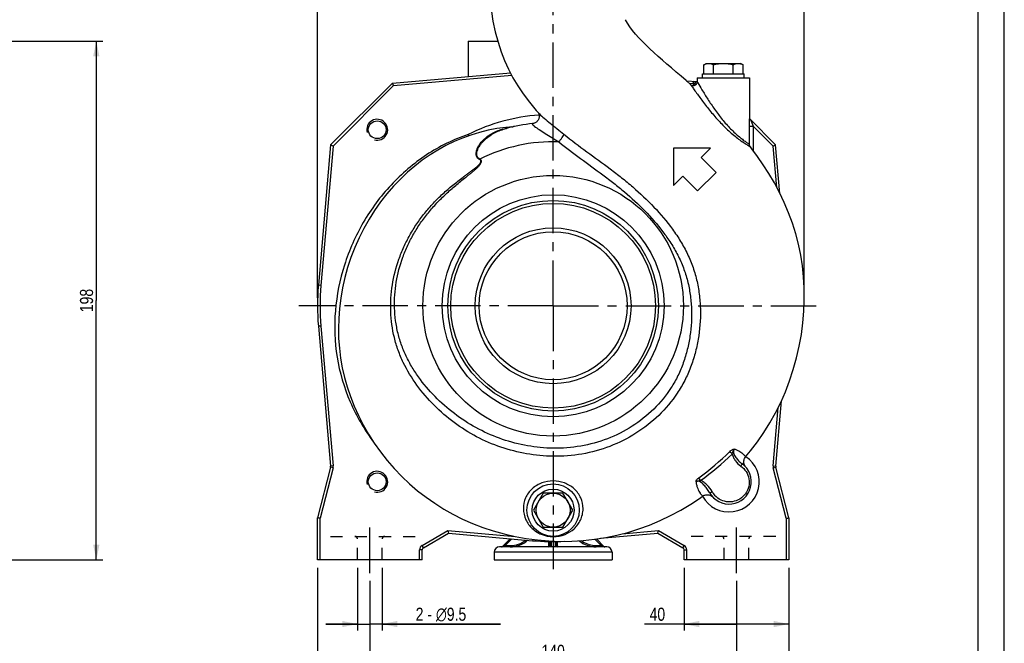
# Model space of a CAD drawing. Header units: millimetres. Extents: x 0 to 841, y 0 to 594.
# Tile 10 of 11: x 464 to 840, y 203 to 441. Entities that reach past the tile are written whole.
import ezdxf

# ---------------------------------------------------------------- set-up
doc = ezdxf.new("R2010")
doc.units = ezdxf.units.MM
doc.header["$LTSCALE"] = 46.2
doc.linetypes.add('CENTER', pattern=[0.6, 0.375, -0.075, 0.075, -0.075])
doc.linetypes.add('HIDDEN', pattern=[0.2, 0.1, -0.1])
doc.layers.get('0').update_dxf_attribs({"linetype": 'CONTINUOUS'})
for name, color, linetype in [('ASSI', 7, 'CONTINUOUS'), ('GEOM', 7, 'CONTINUOUS'), ('QUOTE', 7, 'CONTINUOUS')]:
    doc.layers.add(name, color=color, linetype=linetype)
doc.styles.get("Standard").update_dxf_attribs({"font": 'txt', "width": 0.8})
doc.dimstyles.new('DIMSTYLE_1', dxfattribs={"dimtxt": 5, "dimasz": 5.8, "dimexe": 1.25, "dimexo": 1.5, "dimtad": 1, "dimdec": 3, "dimdsep": 46, "dimtxsty": 'Standard', "dimblk": '_FILLED', "dimblk1": '_FILLED', "dimblk2": '_FILLED', "dimcen": 0.09, "dimadec": 3, "dimazin": 2, "dimtp": 0.3, "dimtm": 0.3, "dimtfac": 1, "dimtdec": 3, "dimtofl": 0, "dimtmove": 0, "dimatfit": 3, "dimldrblk": '_FILLED', "dimfxl": 1, "dimtolj": 1, "dimarcsym": 0})
doc.dimstyles.new('DIMSTYLE_2', dxfattribs={"dimtxt": 5, "dimasz": 5.8, "dimexe": 1.25, "dimexo": 1.5, "dimtad": 1, "dimdec": 3, "dimdsep": 46, "dimtxsty": 'Standard', "dimblk": '_FILLED', "dimblk1": '_FILLED', "dimblk2": '_FILLED', "dimcen": 0.09, "dimadec": 3, "dimazin": 2, "dimtp": 0.5, "dimtm": 0.5, "dimtfac": 1, "dimtdec": 3, "dimtofl": 0, "dimtmove": 0, "dimatfit": 3, "dimldrblk": '_FILLED', "dimfxl": 1, "dimtolj": 1, "dimarcsym": 0})
doc.dimstyles.new('DIMSTYLE_5', dxfattribs={"dimtxt": 5, "dimasz": 5.8, "dimexe": 1.25, "dimexo": 1.5, "dimtad": 1, "dimdec": 3, "dimdsep": 46, "dimtxsty": 'Standard', "dimblk": '_FILLED', "dimblk1": '_FILLED', "dimblk2": '_FILLED', "dimcen": 0.09, "dimadec": 3, "dimazin": 2, "dimtp": 0.2, "dimtm": 0.2, "dimtfac": 1, "dimtdec": 3, "dimtofl": 0, "dimtmove": 0, "dimatfit": 3, "dimldrblk": '_FILLED', "dimfxl": 1, "dimtolj": 1, "dimarcsym": 0})
doc.dimstyles.new('DIMSTYLE_6', dxfattribs={"dimtxt": 5, "dimasz": 5.8, "dimexe": 1.25, "dimexo": 1.5, "dimtad": 1, "dimdec": 0, "dimdsep": 46, "dimtxsty": 'Standard', "dimblk": '_FILLED', "dimblk1": '_FILLED', "dimblk2": '_FILLED', "dimcen": 0.09, "dimadec": 0, "dimazin": 2, "dimtp": 0.3, "dimtm": 0.3, "dimtfac": 1, "dimtdec": 0, "dimtofl": 0, "dimtmove": 0, "dimatfit": 3, "dimldrblk": '_FILLED', "dimfxl": 1, "dimtolj": 1, "dimarcsym": 0})

# ---------------------------------------------------------------- blocks, each defined once
blk = doc.blocks.new('_FILLED')
at = {"color": 0, "linetype": 'ByBlock'}
blk.add_solid([(0, 0), (-1, 0.207), (-1, -0.207)], dxfattribs=at)
blk = doc.blocks.new('*D10')
at = {"layer": 'QUOTE', "color": 2, "linetype": 'Continuous'}
for p, q in [((597.71, 226.67), (597.71, 193.54)), ((737.71, 226.67), (737.71, 193.54)), ((597.71, 196.04), (667.71, 196.04)), ((737.71, 196.04), (667.71, 196.04))]:
    blk.add_line(p, q, dxfattribs=at)
at = {"layer": 'QUOTE', "color": 2, "linetype": 'Continuous', "xscale": 5.8, "yscale": 5.8, "zscale": 5.8, "rotation": 180}
blk.add_blockref('_FILLED', (597.71, 196.04), dxfattribs=at)
at = {"layer": 'QUOTE', "color": 2, "linetype": 'Continuous', "xscale": 5.8, "yscale": 5.8, "zscale": 5.8}
blk.add_blockref('_FILLED', (737.71, 196.04), dxfattribs=at)
at = {"layer": 'QUOTE', "color": 2, "linetype": 'Continuous', "insert": (667.71, 202.29), "char_height": 5, "width": 16.0714, "attachment_point": 2, "line_spacing_factor": 0.9}
blk.add_mtext('140', dxfattribs=at)
blk = doc.blocks.new('*D11')
at = {"layer": 'QUOTE', "color": 2, "linetype": 'Continuous'}
for p, q in [((577.71, 231.67), (577.71, 179.8)), ((757.71, 231.67), (757.71, 179.8)), ((577.71, 182.3), (667.71, 182.3)), ((757.71, 182.3), (667.71, 182.3))]:
    blk.add_line(p, q, dxfattribs=at)
at = {"layer": 'QUOTE', "color": 2, "linetype": 'Continuous', "xscale": 5.8, "yscale": 5.8, "zscale": 5.8, "rotation": 180}
blk.add_blockref('_FILLED', (577.71, 182.3), dxfattribs=at)
at = {"layer": 'QUOTE', "color": 2, "linetype": 'Continuous', "xscale": 5.8, "yscale": 5.8, "zscale": 5.8}
blk.add_blockref('_FILLED', (757.71, 182.3), dxfattribs=at)
at = {"layer": 'QUOTE', "color": 2, "linetype": 'Continuous', "insert": (667.71, 188.55), "char_height": 5, "width": 16.0714, "attachment_point": 2, "line_spacing_factor": 0.9}
blk.add_mtext('180', dxfattribs=at)
blk = doc.blocks.new('*D12')
at = {"layer": 'QUOTE', "color": 2, "linetype": 'Continuous'}
for p, q in [((717.71, 231.67), (717.71, 207.7)), ((757.71, 231.67), (757.71, 207.7)), ((737.71, 210.2), (702.62, 210.2)), ((717.71, 210.2), (737.71, 210.2)), ((757.71, 210.2), (737.71, 210.2))]:
    blk.add_line(p, q, dxfattribs=at)
at = {"layer": 'QUOTE', "color": 2, "linetype": 'Continuous', "xscale": 5.8, "yscale": 5.8, "zscale": 5.8, "rotation": 180}
blk.add_blockref('_FILLED', (717.71, 210.2), dxfattribs=at)
at = {"layer": 'QUOTE', "color": 2, "linetype": 'Continuous', "xscale": 5.8, "yscale": 5.8, "zscale": 5.8}
blk.add_blockref('_FILLED', (757.71, 210.2), dxfattribs=at)
at = {"layer": 'QUOTE', "color": 2, "linetype": 'Continuous', "insert": (710.48, 216.45), "char_height": 5, "width": 11.7857, "attachment_point": 3, "line_spacing_factor": 0.9}
blk.add_mtext('40', dxfattribs=at)
blk = doc.blocks.new('*D13')
at = {"layer": 'QUOTE', "color": 2, "linetype": 'Continuous'}
for p, q in [((592.96, 231.67), (592.96, 207.7)), ((602.46, 231.67), (602.46, 207.7)), ((592.96, 210.2), (580.96, 210.2)), ((580.96, 210.2), (597.71, 210.2)), ((647.6, 210.2), (597.71, 210.2)), ((602.46, 210.2), (647.6, 210.2))]:
    blk.add_line(p, q, dxfattribs=at)
at = {"layer": 'QUOTE', "color": 2, "linetype": 'Continuous', "xscale": 5.8, "yscale": 5.8, "zscale": 5.8}
blk.add_blockref('_FILLED', (592.96, 210.2), dxfattribs=at)
at = {"layer": 'QUOTE', "color": 2, "linetype": 'Continuous', "xscale": 5.8, "yscale": 5.8, "zscale": 5.8, "rotation": 180}
blk.add_blockref('_FILLED', (602.46, 210.2), dxfattribs=at)
at = {"layer": 'QUOTE', "color": 2, "linetype": 'Continuous', "insert": (615.22, 216.45), "char_height": 5, "width": 48.5714, "attachment_point": 1, "line_spacing_factor": 0.9}
blk.add_mtext('2 - \\Fgdt;{\\Fgdt;n}\\Ftxt;9.5', dxfattribs=at)
blk = doc.blocks.new('*D18')
at = {"layer": 'QUOTE', "color": 2, "linetype": 'Continuous'}
for p, q in [((350.92, 432.67), (495.76, 432.67)), ((493.26, 432.67), (493.26, 333.67)), ((493.26, 234.67), (493.26, 333.67)), ((393.35, 234.67), (495.76, 234.67))]:
    blk.add_line(p, q, dxfattribs=at)
at = {"layer": 'QUOTE', "color": 2, "linetype": 'Continuous', "xscale": 5.8, "yscale": 5.8, "zscale": 5.8}
for p, rotation in [((493.26, 432.67), 90), ((493.26, 234.67), 270)]:
    blk.add_blockref('_FILLED', p, dxfattribs=dict(at, rotation=rotation))
at = {"layer": 'QUOTE', "color": 2, "linetype": 'Continuous', "insert": (487.01, 333.67), "char_height": 5, "width": 16.0714, "attachment_point": 2, "rotation": 90, "line_spacing_factor": 0.9}
blk.add_mtext('198', dxfattribs=at)
blk = doc.blocks.new('*D21')
at = {"layer": 'QUOTE', "color": 2, "linetype": 'Continuous'}
for p, q in [((577.71, 334.67), (577.71, 520.13)), ((667.71, 491.76), (667.71, 520.13)), ((577.71, 517.63), (622.71, 517.63)), ((667.71, 517.63), (622.71, 517.63))]:
    blk.add_line(p, q, dxfattribs=at)
at = {"layer": 'QUOTE', "color": 2, "linetype": 'Continuous', "xscale": 5.8, "yscale": 5.8, "zscale": 5.8, "rotation": 180}
blk.add_blockref('_FILLED', (577.71, 517.63), dxfattribs=at)
at = {"layer": 'QUOTE', "color": 2, "linetype": 'Continuous', "xscale": 5.8, "yscale": 5.8, "zscale": 5.8}
blk.add_blockref('_FILLED', (667.71, 517.63), dxfattribs=at)
at = {"layer": 'QUOTE', "color": 2, "linetype": 'Continuous', "insert": (622.71, 523.88), "char_height": 5, "width": 11.7857, "attachment_point": 2, "line_spacing_factor": 0.9}
blk.add_mtext('90', dxfattribs=at)
blk = doc.blocks.new('*D22')
at = {"layer": 'QUOTE', "color": 2, "linetype": 'Continuous'}
for p, q in [((667.71, 491.76), (667.71, 520.13)), ((763.56, 334.67), (763.56, 520.13)), ((667.71, 517.63), (715.64, 517.63)), ((763.56, 517.63), (715.64, 517.63))]:
    blk.add_line(p, q, dxfattribs=at)
at = {"layer": 'QUOTE', "color": 2, "linetype": 'Continuous', "xscale": 5.8, "yscale": 5.8, "zscale": 5.8, "rotation": 180}
blk.add_blockref('_FILLED', (667.71, 517.63), dxfattribs=at)
at = {"layer": 'QUOTE', "color": 2, "linetype": 'Continuous', "xscale": 5.8, "yscale": 5.8, "zscale": 5.8}
blk.add_blockref('_FILLED', (763.56, 517.63), dxfattribs=at)
at = {"layer": 'QUOTE', "color": 2, "linetype": 'Continuous', "insert": (715.64, 523.88), "char_height": 5, "width": 11.7857, "attachment_point": 2, "line_spacing_factor": 0.9}
blk.add_mtext('96', dxfattribs=at)

msp = doc.modelspace()

# ---------------------------------------------------------------- linework, layer by layer
at = {"color": 7, "linetype": 'Continuous'}
for p, q in [((840, 0), (840, 594)), ((830, 10), (830, 584))]:
    msp.add_line(p, q, dxfattribs=at)
at = {"color": 2, "linetype": 'Continuous'}
for centre in [(600.5336, 398.8499), (600.5336, 264.4996)]:
    msp.add_arc(centre, 4, 255, 195, dxfattribs=at)
at = {"layer": 'ASSI', "color": 2, "linetype": 'CENTER'}
for p, q in [((667.7088, 331.6747), (667.7088, 488.7597)), ((667.7088, 331.6747), (570.654, 331.6747)), ((667.7088, 331.6747), (771.0488, 331.6747)), ((667.7088, 331.6747), (667.7088, 228.2934)), ((597.7088, 229.6747), (597.7088, 247.6747)), ((737.7088, 229.6747), (737.7088, 247.6747))]:
    msp.add_line(p, q, dxfattribs=at)
at = {"layer": 'ASSI', "color": 7, "linetype": 'Continuous'}
for p, q in [((725.2032, 423.5942), (726.2088, 424.1747)), ((725.2032, 420.1747), (725.2032, 423.5942)), ((726.2088, 424.1747), (739.2088, 424.1747)), ((728.956, 420.1747), (728.956, 423.5942)), ((736.4616, 420.1747), (736.4616, 423.5942)), ((740.2143, 423.5942), (739.2088, 424.1747)), ((740.2143, 420.1747), (740.2143, 423.5942)), ((722.7088, 418.6747), (742.7088, 418.6747)), ((724.7088, 418.6747), (724.7088, 420.1747)), ((724.7088, 420.1747), (740.7088, 420.1747)), ((740.7088, 418.6747), (740.7088, 420.1747)), ((742.7088, 402.673), (742.7088, 403.0458)), ((663.956, 260.1747), (660.2032, 253.6747)), ((671.4616, 260.1747), (663.956, 260.1747)), ((675.2143, 253.6747), (671.4616, 260.1747)), ((660.2032, 253.6747), (663.956, 247.1747)), ((671.4616, 247.1747), (675.2143, 253.6747)), ((663.956, 247.1747), (671.4616, 247.1747)), ((645.2088, 237.6747), (645.2088, 234.6747)), ((690.2088, 237.6747), (690.2088, 234.6747)), ((645.2088, 234.6747), (690.2088, 234.6747))]:
    msp.add_line(p, q, dxfattribs=at)
for centre, radius in [((600.5336, 398.8499), 3.4), ((600.5336, 264.4996), 3.4), ((667.7088, 253.6747), 10), ((667.7088, 253.6747), 8), ((667.7088, 253.6747), 6.5)]:
    msp.add_circle(centre, radius, dxfattribs=at)
msp.add_arc((728.3016, 418.2339), 6.1914, 117.74451, 120.029177, dxfattribs=at)
for points, knots in [([(725.4194, 423.7134), (725.5528, 423.7835), (726.0726, 424.0324), (726.653, 424.1747), (727.0796, 424.1747)], [0, 0, 0, 0, 0.26103966, 1, 1, 1, 1]), ([(727.0796, 424.1747), (727.4, 424.1747), (728.0629, 424.0547), (728.6615, 423.7642), (728.956, 423.5942)], [0, 0, 0, 0, 0.48509476, 1, 1, 1, 1]), ([(736.4616, 423.5942), (736.7561, 423.7642), (737.3547, 424.0547), (738.0176, 424.1747), (738.338, 424.1747)], [0, 0, 0, 0, 0.51490607, 1, 1, 1, 1]), ([(738.338, 424.1747), (738.6584, 424.1747), (739.3212, 424.0547), (739.9198, 423.7642), (740.2143, 423.5942)], [0, 0, 0, 0, 0.48509444, 1, 1, 1, 1])]:
    msp.add_open_spline(points, degree=3, knots=knots, dxfattribs=at)
for points in [[(728.956, 423.5942), (730.1722, 423.9452), (731.443, 424.1747), (732.7088, 424.1747)], [(732.7088, 424.1747), (733.9746, 424.1747), (735.2454, 423.9452), (736.4616, 423.5942)]]:
    msp.add_open_spline(points, degree=3, dxfattribs=at)
at = {"layer": 'GEOM', "color": 7, "linetype": 'Continuous'}
for p, q in [((635.2088, 432.6747), (635.2088, 419.1751)), ((635.2088, 432.6747), (646.5663, 432.6747)), ((606.3098, 416.6468), (651.3794, 420.5899)), ((651.2088, 420.9156), (651.2088, 420.5749)), ((718.5189, 417.5732), (722.7089, 417.2066)), ((722.7088, 418.6747), (722.7088, 417.2087)), ((742.7088, 418.6747), (742.7088, 403.0458)), ((606.3098, 416.6468), (582.7367, 393.0738)), ((606.7595, 415.6823), (606.3098, 416.6468)), ((606.3134, 416.6373), (606.3098, 416.6468)), ((606.3463, 416.5684), (606.3258, 416.611)), ((606.4071, 416.4373), (606.3736, 416.5101)), ((606.6478, 415.9241), (606.5926, 416.0403)), ((606.7595, 415.6823), (606.7039, 415.8043)), ((722.5829, 416.6072), (722.5818, 416.6047)), ((661.2569, 406.2232), (662.0788, 405.2955)), ((662.0801, 405.2941), (662.0804, 405.2938)), ((742.7088, 393.1843), (742.7088, 402.673)), ((752.6809, 393.0738), (742.7688, 402.9858)), ((652.3594, 400.0045), (649.6229, 399.7541)), ((652.773, 400.0628), (652.7735, 400.0629)), ((582.7367, 393.0738), (578.0513, 339.5187)), ((582.7456, 393.0689), (582.7367, 393.0738)), ((583.7012, 392.624), (582.7367, 393.0738)), ((582.8151, 393.0372), (582.772, 393.0567)), ((582.946, 392.9759), (582.8735, 393.0101)), ((583.4602, 392.7374), (583.3432, 392.791)), ((583.7012, 392.624), (583.5802, 392.6817)), ((727.8129, 391.7788), (713.6707, 391.7788)), ((713.6707, 391.7788), (713.6707, 377.6367)), ((724.2773, 388.2433), (727.8129, 391.7788)), ((751.7164, 392.624), (752.6809, 393.0738)), ((751.7164, 392.624), (751.8384, 392.6796)), ((751.9582, 392.7357), (752.0744, 392.791)), ((752.4714, 392.9764), (752.5441, 393.0099)), ((752.6025, 393.0372), (752.6451, 393.0577)), ((752.6714, 393.0701), (752.6809, 393.0738)), ((754.301, 374.5554), (752.6809, 393.0738)), ((729.9342, 382.5864), (724.2773, 388.2433)), ((713.6707, 377.6367), (717.2063, 381.1722)), ((717.2063, 381.1722), (722.8631, 375.5153)), ((722.8631, 375.5153), (729.9342, 382.5864)), ((578.0513, 323.8307), (582.7218, 270.4459)), ((752.6957, 270.4459), (754.8809, 295.4222)), ((582.6943, 270.1102), (577.7088, 250.6747)), ((741.2554, 270.1259), (741.0578, 270.3792)), ((757.7088, 250.6747), (752.7233, 270.1102)), ((578.7088, 250.5485), (577.7088, 250.6747)), ((577.7088, 234.6747), (577.7088, 250.6747)), ((756.7088, 250.5485), (757.7088, 250.6747)), ((757.7088, 250.6747), (757.7088, 234.6747)), ((618.2088, 239.3446), (627.7104, 244.8303)), ((627.4834, 245.854), (627.5133, 245.7242)), ((627.4834, 245.854), (627.7104, 244.8303)), ((627.5415, 245.5959), (627.5683, 245.4713)), ((627.6922, 244.9122), (627.7017, 244.8672)), ((627.7078, 244.8397), (627.7104, 244.8303)), ((627.7104, 244.8303), (659.8648, 242.0172)), ((685.8216, 242.9156), (707.7072, 244.8303)), ((707.7072, 244.8303), (707.9341, 245.854)), ((707.7072, 244.8303), (707.7088, 244.8399)), ((707.7072, 244.8303), (717.2088, 239.3446)), ((707.715, 244.8674), (707.7253, 244.9122)), ((707.8493, 245.4713), (707.8777, 245.5956)), ((707.9063, 245.7238), (707.9341, 245.854)), ((648.3552, 239.8212), (651.3005, 242.7665)), ((666.4588, 241.6863), (666.4588, 240.1747)), ((668.9588, 240.1747), (668.9588, 241.6863)), ((684.22, 242.6635), (687.0623, 239.8212)), ((617.7088, 234.6747), (617.7088, 238.4786)), ((688.2088, 239.6747), (647.2088, 239.6747)), ((648.0102, 239.6748), (648.0017, 239.6747)), ((687.4159, 239.6747), (687.4081, 239.6748)), ((717.7088, 234.6747), (717.7088, 238.4786)), ((617.7088, 234.6747), (577.7088, 234.6747)), ((757.7088, 234.6747), (717.7088, 234.6747))]:
    msp.add_line(p, q, dxfattribs=at)
at = {"layer": 'GEOM', "color": 9, "linetype": 'Continuous'}
for p, q in [((606.7595, 415.6823), (651.882, 419.63)), ((606.7595, 415.6823), (583.7012, 392.624)), ((721.2088, 416.334), (719.7898, 416.4582)), ((721.0781, 417.3493), (721.0788, 417.3446)), ((721.0781, 417.3493), (721.2088, 416.334)), ((721.2088, 416.334), (721.2088, 415.7107)), ((721.2088, 416.334), (721.9259, 416.334)), ((722.3784, 416.2707), (721.9259, 416.334)), ((722.7088, 417.2087), (722.7196, 417.1915)), ((722.7088, 417.2087), (722.9335, 416.817)), ((722.7196, 417.1915), (722.809, 417.033)), ((722.8894, 416.8927), (722.9361, 416.8123)), ((744.2088, 400.1316), (743.1476, 402.607)), ((743.1744, 402.5453), (743.1548, 402.591)), ((744.2088, 400.1316), (742.7088, 400.1316)), ((744.2088, 390.6992), (744.2088, 400.1316)), ((751.7164, 392.624), (744.2088, 400.1316)), ((635.2955, 397.084), (635.4347, 396.5099)), ((635.5579, 396.5545), (635.2955, 397.084)), ((583.7012, 392.624), (579.0475, 339.4316)), ((753.0977, 376.8356), (751.7164, 392.624)), ((579.0475, 339.4316), (578.0513, 339.5187)), ((579.0475, 323.9179), (578.0513, 323.8307)), ((579.0475, 323.9179), (583.718, 270.533)), ((751.6995, 270.533), (753.6544, 292.8772)), ((583.6629, 269.8618), (578.7088, 250.5485)), ((583.6629, 269.8618), (582.6943, 270.1102)), ((583.718, 270.533), (582.7218, 270.4459)), ((751.6995, 270.533), (752.6957, 270.4459)), ((751.7547, 269.8618), (752.7233, 270.1102)), ((756.7088, 250.5485), (751.7547, 269.8618)), ((578.7088, 234.6747), (578.7088, 250.5485)), ((756.7088, 250.5485), (756.7088, 234.6747)), ((617.7088, 240.2106), (627.4834, 245.854)), ((627.4834, 245.854), (653.1774, 243.6061)), ((694.1154, 244.645), (707.9341, 245.854)), ((707.9341, 245.854), (717.7088, 240.2106)), ((649.4159, 240.1747), (651.9508, 242.7096)), ((659.9085, 242.5171), (659.8648, 242.0172)), ((666.9588, 241.679), (666.9588, 239.6747)), ((668.4588, 241.679), (668.4588, 239.6747)), ((683.6091, 242.5674), (686.0017, 240.1747)), ((617.7088, 238.4786), (616.7088, 238.4786)), ((616.7088, 234.6747), (616.7088, 238.4786)), ((618.2088, 239.3446), (617.7088, 240.2106)), ((690.2088, 237.6747), (645.2088, 237.6747)), ((649.4159, 240.1747), (648.3552, 239.8212)), ((648.5528, 239.887), (648.5104, 239.873)), ((649.2291, 240.1122), (649.0587, 240.0558)), ((649.4159, 240.1747), (651.3019, 240.1747)), ((649.4159, 239.6747), (649.4159, 240.1747)), ((651.3019, 239.6747), (651.3019, 240.1747)), ((666.9588, 239.8212), (668.4588, 239.8212)), ((684.1157, 240.1747), (686.0017, 240.1747)), ((684.1157, 239.6747), (684.1157, 240.1747)), ((687.0623, 239.8212), (686.0017, 240.1747)), ((686.0017, 240.1747), (686.0017, 239.6747)), ((687.0533, 239.8241), (687.0414, 239.8282)), ((687.0623, 239.8212), (687.0603, 239.8218)), ((717.2088, 239.3446), (717.7088, 240.2106)), ((717.7088, 238.4786), (718.7088, 238.4786)), ((718.7088, 234.6747), (718.7088, 238.4786))]:
    msp.add_line(p, q, dxfattribs=at)
at = {"layer": 'GEOM', "color": 8, "linetype": 'HIDDEN'}
for p, q in [((582.7088, 243.6747), (617.4408, 243.6747)), ((592.9588, 234.6747), (592.9588, 242.6747)), ((602.4588, 234.6747), (602.4588, 242.6747)), ((752.7088, 243.6747), (717.9767, 243.6747)), ((732.9588, 234.6747), (732.9588, 242.6747)), ((742.4588, 234.6747), (742.4588, 242.6747))]:
    msp.add_line(p, q, dxfattribs=at)
at = {"layer": 'GEOM', "color": 7, "linetype": 'Continuous'}
for points in [[(644.1222, 443.9209), (644.7318, 440.3343), (645.6214, 436.1915), (646.6803, 432.2504), (647.8587, 428.6402), (649.1566, 425.2855), (650.6705, 421.9435), (652.3542, 418.7284), (654.1759, 415.6674), (656.259, 412.5546), (658.6334, 409.3806), (661.2569, 406.2232)], [(720.2154, 416.0848), (718.4595, 417.6253), (716.5608, 419.2707), (714.7032, 420.8683), (712.8966, 422.4189), (711.1352, 423.9356), (709.4291, 425.4175), (707.7827, 426.8687), (706.1855, 428.3063), (704.6518, 429.7247), (703.188, 431.1257), (701.7809, 432.5318), (700.4555, 433.9263), (699.2202, 435.3102), (698.0556, 436.7204), (696.9825, 438.1507), (696.0436, 439.5643), (695.3077, 440.8505)], [(722.709, 417.2085), (722.7082, 417.1612), (722.6907, 416.9752), (722.6502, 416.7927), (722.5884, 416.6194)], [(662.3015, 404.708), (662.3439, 404.5136), (662.3732, 404.3011), (662.3858, 404.0718), (662.3783, 403.8277), (662.348, 403.5761), (662.2928, 403.3189), (662.2108, 403.0597), (662.1036, 402.8074), (661.9715, 402.565), (661.8156, 402.3349), (661.641, 402.1245), (661.4509, 401.9353), (661.2476, 401.7679), (661.0379, 401.6252), (660.825, 401.5066), (660.6122, 401.4112), (660.4082, 401.3394), (660.2164, 401.2883), (660.0397, 401.2551), (659.949, 401.2432)], [(662.0182, 405.364), (662.0211, 405.3598), (662.0484, 405.3182), (662.0886, 405.2501), (662.1393, 405.1529), (662.1951, 405.0284)], [(662.1951, 405.0284), (662.2505, 404.8799), (662.3015, 404.708)], [(649.6229, 399.7541), (646.229, 399.282), (642.8696, 398.6338), (639.557, 397.8129), (636.2931, 396.8206), (633.07, 395.654), (629.8954, 394.3143), (626.7775, 392.8034), (623.7103, 391.116), (620.6998, 389.2519), (617.7556, 387.2135), (614.8789, 384.9973), (612.0762, 382.6025), (609.3601, 380.0335), (606.7411, 377.294), (604.224, 374.3826), (601.821, 371.3058), (599.551, 368.083), (597.4185, 364.7154), (595.4341, 361.2115), (593.6198, 357.6057), (591.9794, 353.906), (590.5167, 350.1194), (589.2452, 346.2827), (588.1664, 342.4056), (587.281, 338.4949), (586.5948, 334.5848), (586.1062, 330.6911), (585.812, 326.8152), (585.7103, 322.97), (585.7976, 319.1822), (586.0713, 315.4399), (586.5365, 311.6989), (587.192, 307.9853), (588.0313, 304.3252), (589.0628, 300.672), (590.2931, 297.0174), (591.7184, 293.3864), (593.3409, 289.7839), (595.1677, 286.2071), (597.1946, 282.6773), (599.4028, 279.2337), (601.7898, 275.8824), (604.3519, 272.6323), (607.0599, 269.5207), (609.8984, 266.5608), (612.8685, 263.7483), (615.9616, 261.0903), (619.1601, 258.601), (622.4703, 256.2754), (625.9128, 254.1014), (629.4693, 252.0931), (633.1278, 250.2555), (636.9086, 248.5793), (640.8198, 247.0657), (644.8416, 245.7276), (648.953, 244.5747), (653.151, 243.6108), (657.4248, 242.8423), (661.7397, 242.2773), (666.0866, 241.9175), (670.4585, 241.7642), (674.8233, 241.8188), (679.1618, 242.0796)], [(652.7729, 400.0628), (652.7558, 400.0592), (652.742, 400.0564), (652.7246, 400.0529), (652.706, 400.0493), (652.6866, 400.0457), (652.666, 400.042), (652.6448, 400.0384), (652.6232, 400.0349), (652.6009, 400.0314), (652.5781, 400.028), (652.5545, 400.0247), (652.5304, 400.0214), (652.5057, 400.0184), (652.4806, 400.0155), (652.4551, 400.0127), (652.4292, 400.0102), (652.403, 400.0078), (652.3765, 400.0057), (652.3594, 400.0044)], [(743.0152, 392.2851), (742.9931, 392.3145), (742.9331, 392.403), (742.8745, 392.5056), (742.82, 392.6233), (742.7728, 392.7557), (742.7368, 392.8998), (742.7146, 393.0545), (742.7086, 393.1881)], [(743.1127, 276.3025), (745.7387, 279.7358), (748.1964, 283.2905), (750.5012, 286.9947), (752.6399, 290.8329), (754.6015, 294.7856), (756.3899, 298.8604), (758.0055, 303.0682), (759.4341, 307.3854), (760.659, 311.7673), (761.6788, 316.2084), (762.4898, 320.6983), (763.0832, 325.182), (763.4614, 329.6492), (763.626, 334.0939), (763.5798, 338.4661), (763.3325, 342.7226), (762.8914, 346.8904), (762.2506, 351.0262), (761.4068, 355.1199), (760.3635, 359.1502), (759.1128, 363.1432), (757.6463, 367.1249), (755.9847, 371.0442), (754.1629, 374.8434), (752.1861, 378.5405), (750.0776, 382.1193), (747.915, 385.4876), (745.7441, 388.6235), (743.5601, 391.5761), (743.0153, 392.2852)], [(741.0578, 270.3792), (740.8883, 270.6524), (740.7489, 270.9423), (740.6414, 271.2457), (740.5669, 271.559), (740.5264, 271.8786), (740.5205, 272.2008), (740.5491, 272.5218), (740.612, 272.8379), (740.7085, 273.1454), (740.8373, 273.4408), (740.9971, 273.7206), (741.1859, 273.9815), (743.1127, 276.3025)], [(724.8084, 259.0086), (724.8655, 259.0486), (725.1269, 259.2078), (725.3986, 259.3376), (725.6772, 259.4382), (725.9591, 259.5097), (726.2414, 259.553), (726.5212, 259.5693), (726.7957, 259.5598), (727.0626, 259.5262), (727.32, 259.4703), (727.5658, 259.394), (727.7987, 259.2995), (728.0176, 259.1887), (728.2215, 259.0639), (728.4098, 258.9273), (728.5823, 258.7807), (728.7277, 258.6381)], [(679.1618, 242.0796), (683.4773, 242.5466), (687.7712, 243.2225), (692.0254, 244.1052), (696.226, 245.1902), (700.3806, 246.4799), (704.491, 247.9756), (708.5413, 249.6719), (712.5194, 251.5644), (716.4237, 253.6541), (720.2396, 255.936), (723.9373, 258.3923), (724.8084, 259.0086)], [(577.8437, 250.6577), (577.7241, 250.6723), (577.7088, 250.6747)], [(578.7088, 250.5485), (578.536, 250.5713), (578.0676, 250.6291)], [(756.7088, 250.5485), (756.8818, 250.5694), (757.3499, 250.6297)], [(757.5739, 250.6577), (757.6933, 250.6733), (757.7088, 250.6747)]]:
    msp.add_lwpolyline(points, dxfattribs=at)
at = {"layer": 'GEOM', "color": 9, "linetype": 'Continuous'}
for points in [[(743.1548, 402.591), (743.1497, 402.6027), (743.1476, 402.607)], [(648.4407, 239.8497), (648.3921, 239.8335), (648.3755, 239.8279), (648.3638, 239.8239), (648.3571, 239.8216), (648.3552, 239.8212)]]:
    msp.add_lwpolyline(points, dxfattribs=at)
for radius in [49.74, 42.3662]:
    msp.add_circle((667.7088, 331.6747), radius, dxfattribs=at)
at = {"layer": 'GEOM', "color": 7, "linetype": 'Continuous'}
for radius in [40.1746, 39.0875, 29.75, 28.25]:
    msp.add_circle((667.7088, 331.6747), radius, dxfattribs=at)
for centre, radius, start, end in [((721.209, 417.2085), 1.5, 228.516186, 336.25899), ((667.7088, 331.6747), 70, 96.365347, 104.781146), ((667.7088, 331.6747), 90, 175, 185), ((734.8839, 264.4996), 8.5, 208.33889, 55.054166), ((581.7256, 270.3587), 1, 345.612992, 5), ((753.6919, 270.3587), 1, 175, 194.387008), ((667.7088, 331.6747), 90, 265, 272.832009), ((618.7088, 238.4786), 1, 120, 180), ((647.2088, 237.6747), 2, 90, 180), ((648.0017, 240.1747), 0.5, 270.984913, 314.999998), ((665.9588, 240.1747), 0.5, 270.000003, 360), ((669.4588, 240.1747), 0.5, 180, 270), ((687.4159, 240.1747), 0.5, 225.000002, 269.097817), ((688.2088, 237.6747), 2, 0, 90), ((716.7088, 238.4786), 1, 0, 60)]:
    msp.add_arc(centre, radius, start, end, dxfattribs=at)
at = {"layer": 'GEOM', "color": 9, "linetype": 'Continuous'}
for centre, radius, start, end in [((667.7088, 331.6747), 73, 94.205808, 116.359565), ((668.0088, 410.6367), 7.9807, 222.011981, 223.916965), ((670.6197, 413.1446), 11.6011, 223.895205, 225.34467), ((665.6095, 332.5736), 68.7206, 102.597953, 103.635429), ((665.5225, 332.995), 68.2904, 101.494482, 102.603825), ((667.7088, 331.6747), 62.5882, 88.014261, 116.529929), ((628.6598, 394.6452), 13.1025, 326.964276, 327.847745), ((667.7088, 331.6747), 89, 175, 185), ((666.1138, 345.4618), 97.8912, 305.748115, 314.854464), ((665.4923, 347.3063), 100.9802, 305.411421, 314.348679), ((734.8839, 264.4996), 11.5, 208.60489, 56.328933), ((581.7256, 270.3587), 2, 345.612992, 5), ((753.6919, 270.3587), 2, 175, 194.387008), ((735.0337, 264.287), 7.476, 208.298381, 233.254341), ((651.2949, 249.8461), 9.6714, 270.041325, 308.180417), ((651.2952, 249.8323), 10.1578, 270.03769, 311.136259), ((684.122, 249.8309), 10.1564, 230.541805, 269.964392), ((684.1419, 249.8791), 9.7092, 233.897914, 236.283376), ((684.14, 249.8763), 9.7058, 236.283429, 237.42439), ((684.1377, 249.8726), 9.7015, 237.424444, 237.840557), ((684.1209, 249.8376), 9.6629, 237.814192, 269.969452), ((618.7088, 238.4786), 2, 120, 180), ((716.7088, 238.4786), 2, 0, 60)]:
    msp.add_arc(centre, radius, start, end, dxfattribs=at)
at = {"layer": 'GEOM', "color": 8, "linetype": 'HIDDEN'}
for centre, start, end in [((591.9588, 242.6747), 0, 90), ((603.4588, 242.6747), 90, 180), ((731.9588, 242.6747), 0, 90), ((743.4588, 242.6747), 90, 180)]:
    msp.add_arc(centre, 1, start, end, dxfattribs=at)
at = {"layer": 'GEOM', "color": 9, "linetype": 'Continuous'}
for points, knots in [([(720.2154, 416.0848), (720.2199, 416.0728), (720.2537, 416.0349), (720.3092, 415.9421), (720.4114, 415.7984), (720.5441, 415.6023), (720.7096, 415.3626), (720.9806, 414.97), (721.3714, 414.4083), (721.8917, 413.6677), (722.6839, 412.5527), (723.7653, 411.0599), (725.1556, 409.1987), (726.6456, 407.2776), (728.2222, 405.3354), (730.4386, 402.7495), (733.3502, 399.664), (736.454, 396.8959), (738.9198, 395.0149), (740.5246, 393.9039), (741.7963, 393.0834), (742.5169, 392.6387), (742.7881, 392.4572)], [0, 0, 0, 0, 0.00116503, 0.0045084, 0.00990651, 0.01717658, 0.0260908, 0.03642785, 0.0606231, 0.08841135, 0.11885649, 0.18518372, 0.25628183, 0.33041779, 0.40658019, 0.48407573, 0.64055817, 0.79258395, 0.86217459, 0.92290112, 0.97028282, 1, 1, 1, 1]), ([(721.9259, 416.334), (721.7906, 416.3895), (721.558, 416.5798), (721.3739, 416.9351), (721.2538, 417.1962), (721.1355, 417.3442), (721.0781, 417.3493)], [0, 0, 0, 0, 0.32564273, 0.6371899, 0.87168204, 1, 1, 1, 1]), ([(721.9259, 416.334), (721.9295, 416.3872), (721.9523, 416.5888), (722.0062, 416.7889), (722.0715, 416.9236)], [0, 0, 0, 0, 0.26250819, 1, 1, 1, 1]), ([(722.0715, 416.9236), (722.0944, 416.9708), (722.1704, 417.1089), (722.3247, 417.2402), (722.4347, 417.2306)], [0, 0, 0, 0, 0.32215568, 1, 1, 1, 1]), ([(722.9335, 416.817), (723.4563, 415.9131), (724.7114, 413.7926), (726.8291, 410.3835), (728.93, 407.2552), (730.7902, 404.708), (732.2756, 402.8055), (733.8347, 400.9589), (735.4567, 399.204), (737.1115, 397.5873), (738.503, 396.3699), (739.5764, 395.5043), (740.3098, 394.9419), (740.9749, 394.4531), (741.5527, 394.0426), (741.9712, 393.7509), (742.2474, 393.5571), (742.4078, 393.4432), (742.5332, 393.3507), (742.6269, 393.2787), (742.6792, 393.2295), (742.7088, 393.1999), (742.7088, 393.1882)], [0, 0, 0, 0, 0.10073856, 0.23768864, 0.38711834, 0.46413205, 0.54192881, 0.61991197, 0.69721012, 0.77237838, 0.84297939, 0.8754774, 0.90539189, 0.93212817, 0.95509972, 0.97376487, 0.98133272, 0.98766228, 0.99270993, 0.996446, 0.99886362, 1, 1, 1, 1]), ([(662.4661, 404.8922), (663.0489, 404.3155), (664.4304, 403.1218), (666.6803, 401.2731), (669.1932, 399.255), (670.9236, 397.8654), (671.8029, 397.1561)], [0, 0, 0, 0, 0.20283528, 0.45103152, 0.72052365, 1, 1, 1, 1]), ([(743.1476, 402.607), (743.1298, 402.6247), (743.0809, 402.6526), (742.9863, 402.7039), (742.8821, 402.7472), (742.7707, 402.7753), (742.7212, 402.7336), (742.7143, 402.7128)], [0, 0, 0, 0, 0.15474399, 0.34174691, 0.66267688, 0.86481523, 1, 1, 1, 1]), ([(639.644, 387.5022), (639.266, 387.683), (638.573, 388.211), (638.2237, 389.4292), (638.3624, 390.6037), (638.7273, 391.702), (639.2492, 392.7197), (640.0921, 393.9689), (641.3662, 395.352), (643.1345, 396.7394), (645.0893, 397.8661), (647.1928, 398.7449), (648.6609, 399.1758), (649.4091, 399.3573)], [0, 0, 0, 0, 0.06854269, 0.13362374, 0.19723289, 0.25997318, 0.32209044, 0.38375934, 0.50607996, 0.62788397, 0.75019125, 0.87404273, 1, 1, 1, 1]), ([(639.7528, 387.6725), (639.5613, 387.7561), (639.1975, 387.9621), (638.7833, 388.4266), (638.5633, 388.9907), (638.4925, 389.7682), (638.6711, 390.7216), (639.0943, 391.7826), (639.6583, 392.7672), (640.5427, 393.9784), (641.8444, 395.3251), (643.6213, 396.6914), (645.5706, 397.8145), (647.6569, 398.7095), (649.11, 399.163), (649.8499, 399.3582)], [0, 0, 0, 0, 0.03442131, 0.06787172, 0.10036627, 0.13234136, 0.1953658, 0.25784634, 0.31992458, 0.38169674, 0.50447382, 0.62684715, 0.74974819, 0.87399052, 1, 1, 1, 1]), ([(649.8499, 399.3582), (649.7443, 399.3304), (649.592, 399.322), (649.4466, 399.3485), (649.4091, 399.3573)], [0, 0, 0, 0, 0.73924993, 1, 1, 1, 1]), ([(651.9141, 399.9157), (651.9734, 399.9278), (652.0797, 399.9482), (652.2168, 399.9791), (652.3059, 399.9897), (652.3476, 400.0056), (652.3587, 400.0044)], [0, 0, 0, 0, 0.40070577, 0.71730883, 0.92580762, 1, 1, 1, 1]), ([(659.948, 401.2432), (659.8724, 401.2347), (659.7339, 401.2061), (659.7189, 401.0412), (659.7829, 400.9193), (659.8949, 400.7736), (660.1408, 400.5254), (660.3635, 400.3428), (660.5275, 400.2146)], [0, 0, 0, 0, 0.15263588, 0.2143251, 0.30111849, 0.42362853, 0.58273276, 1, 1, 1, 1]), ([(660.5275, 400.2146), (661.1242, 399.748), (662.5251, 398.8148), (664.7854, 397.3855), (667.2902, 395.837), (669.0073, 394.7703), (669.8775, 394.2253)], [0, 0, 0, 0, 0.20462588, 0.45394833, 0.72264748, 1, 1, 1, 1]), ([(635.2968, 397.0841), (632.4908, 396.123), (626.9946, 393.8375), (616.6895, 387.9252), (605.2928, 378.2208), (594.6661, 363.7997), (587.4112, 347.4247), (583.8714, 329.8673), (584.4523, 311.9305), (589.5697, 294.73), (595.6025, 284.4006), (599.132, 279.6453)], [0, 0, 0, 0, 0.06259248, 0.1251922, 0.25018598, 0.37519539, 0.50019943, 0.6251785, 0.75010995, 0.875028, 1, 1, 1, 1]), ([(671.8029, 397.1561), (674.6607, 394.8508), (680.5584, 390.4437), (688.0358, 385.0737), (693.8898, 380.5726), (699.5803, 375.8512), (706.3219, 369.5095), (712.3288, 362.4451), (716.4495, 356.2956), (719.1114, 351.4204), (721.2474, 346.2899), (722.7556, 340.9408), (723.6673, 335.4603), (724.1469, 328.0774), (723.5787, 320.6584), (721.9932, 313.433), (720.2813, 308.1494), (718.0324, 303.0688), (714.2832, 296.6855), (708.2901, 289.5568), (699.5055, 282.6863), (689.5377, 277.6791), (678.7812, 274.7377), (671.3642, 274.1881), (667.6702, 274.2385)], [0, 0, 0, 0, 0.06213366, 0.12453581, 0.15579331, 0.18707073, 0.24963921, 0.31219827, 0.34348703, 0.37476986, 0.40604757, 0.43732494, 0.46860571, 0.49988762, 0.56237699, 0.59365228, 0.6249269, 0.65620247, 0.68748158, 0.74996424, 0.81246818, 0.87497715, 0.93748138, 1, 1, 1, 1]), ([(669.8775, 394.2253), (670.117, 394.5054), (670.5661, 395.0634), (671.1448, 395.8741), (671.5301, 396.4979), (671.728, 396.9123), (671.7881, 397.0823), (671.8029, 397.1561)], [0, 0, 0, 0, 0.31360086, 0.60909064, 0.84766611, 0.93592336, 1, 1, 1, 1]), ([(669.8775, 394.2253), (672.5922, 392.0306), (678.1899, 387.8226), (685.3024, 382.712), (690.9002, 378.4603), (696.3574, 374.0078), (702.8448, 368.0363), (708.6738, 361.3996), (712.7236, 355.6251), (715.3747, 351.0448), (717.547, 346.2156), (719.132, 341.1616), (720.1316, 335.9613), (720.7562, 328.9373), (720.3753, 321.855), (719.0193, 314.9359), (717.4987, 309.8654), (715.4578, 304.9791), (711.9979, 298.8308), (706.3655, 291.967), (698.0344, 285.3669), (688.5467, 280.572), (678.2962, 277.7697), (671.2287, 277.2532), (667.7088, 277.3023)], [0, 0, 0, 0, 0.0620098, 0.12434255, 0.1555849, 0.18685638, 0.2494315, 0.31200673, 0.34330227, 0.37459215, 0.40587854, 0.43716587, 0.46845925, 0.4997557, 0.56227748, 0.5935692, 0.62485891, 0.65614701, 0.68743502, 0.7499245, 0.81243564, 0.87495379, 0.93746877, 1, 1, 1, 1]), ([(742.7881, 392.4572), (742.8399, 392.4226), (742.9167, 392.3678), (742.9951, 392.311), (743.0153, 392.2851)], [0, 0, 0, 0, 0.65458476, 1, 1, 1, 1]), ([(667.6702, 274.2385), (664.2962, 274.2845), (657.545, 274.9223), (647.7043, 277.446), (638.3778, 281.4718), (629.7884, 286.8806), (622.0955, 293.4938), (615.4823, 301.1836), (611.087, 308.422), (608.4488, 314.6336), (606.4954, 321.0964), (605.3747, 329.5116), (606.02, 339.6579), (608.1095, 347.8752), (610.6307, 354.1389), (612.9243, 358.6582), (615.5927, 362.9658), (618.6055, 367.0394), (621.9298, 370.8623), (625.5297, 374.4262), (628.725, 377.1841), (631.3702, 379.2797), (633.0526, 380.5519), (634.4083, 381.5562), (635.4271, 382.3064), (636.4437, 383.0592), (637.2837, 383.6957), (637.9451, 384.2181), (638.4328, 384.6196), (638.9078, 385.0355), (639.3617, 385.473), (639.7098, 385.8669), (639.9468, 386.2121), (640.0884, 386.4906), (640.1671, 386.7933), (640.0994, 387.2118), (639.8256, 387.4156), (639.644, 387.5022)], [0, 0, 0, 0, 0.06257609, 0.12513371, 0.1876721, 0.25018313, 0.31266337, 0.37511497, 0.43754785, 0.468801, 0.50006246, 0.56252981, 0.62502611, 0.68753624, 0.71882541, 0.75011333, 0.78139967, 0.81268524, 0.84397086, 0.87525742, 0.9065456, 0.92219148, 0.93783667, 0.94565867, 0.95347983, 0.96129957, 0.96911673, 0.97302377, 0.97692904, 0.98083152, 0.98472905, 0.98861597, 0.99055299, 0.99248003, 0.99438815, 0.99626904, 1, 1, 1, 1]), ([(667.7088, 277.3023), (661.1674, 277.3937), (648.0301, 279.7209), (633.3419, 287.483), (623.31, 295.9582), (617.8707, 302.1394), (614.1771, 307.5653), (611.7827, 311.871), (609.8265, 316.3951), (608.3917, 321.1122), (607.4817, 325.9579), (606.945, 332.504), (607.5076, 340.737), (609.6114, 348.7098), (612.1283, 354.7754), (614.4079, 359.1455), (617.0475, 363.3068), (620.0133, 367.2417), (623.2684, 370.9399), (626.1893, 373.8247), (628.6269, 376.0228), (630.4986, 377.622), (632.4048, 379.1797), (634.0121, 380.4542), (635.2995, 381.4714), (636.2617, 382.238), (637.2148, 383.0154), (638.1489, 383.8143), (638.8974, 384.5136), (639.4551, 385.1117), (639.839, 385.5887), (640.1613, 386.1041), (640.3298, 386.591), (640.312, 386.9956), (640.1616, 387.3699), (639.9225, 387.5717), (639.7528, 387.6725)], [0, 0, 0, 0, 0.12480351, 0.24959449, 0.31214069, 0.37466406, 0.40594571, 0.43722699, 0.46850951, 0.49979623, 0.53108848, 0.56238474, 0.62491049, 0.6874492, 0.71875347, 0.75005628, 0.78135778, 0.81265894, 0.84396057, 0.87526365, 0.89091754, 0.90657147, 0.92222509, 0.93787756, 0.94570275, 0.9535266, 0.96134813, 0.96916535, 0.97697336, 0.98087148, 0.98476071, 0.98863117, 0.99245397, 0.99435028, 0.99623611, 1, 1, 1, 1]), ([(735.1573, 276.0667), (735.2944, 276.2034), (735.5821, 276.4563), (735.9818, 276.7113), (736.3159, 276.8555), (736.5595, 276.9216), (736.7952, 276.9456), (736.9386, 276.9015), (737.0055, 276.8812)], [0, 0, 0, 0, 0.27500805, 0.54221746, 0.66965089, 0.79010541, 0.90071451, 1, 1, 1, 1]), ([(736.0799, 275.0954), (735.9943, 275.184), (735.6846, 275.5058), (735.3772, 275.8297), (735.1573, 276.0667)], [0, 0, 0, 0, 0.27590744, 1, 1, 1, 1]), ([(736.0799, 275.0954), (736.1112, 275.2622), (736.1801, 275.5089), (736.292, 275.785), (736.3718, 275.9351), (736.4223, 276.0523), (736.5069, 276.1487), (736.5569, 276.266), (736.6126, 276.3809), (736.7109, 276.5204), (736.82, 276.7039), (736.9419, 276.8249), (737.0055, 276.8812)], [0, 0, 0, 0, 0.24988224, 0.37524228, 0.43775331, 0.5002712, 0.56183857, 0.62412331, 0.68687279, 0.74952202, 0.87500498, 1, 1, 1, 1]), ([(736.0799, 275.0954), (736.1684, 274.6197), (736.5281, 273.7058), (737.5542, 272.0772), (738.5909, 271.0281), (739.3768, 270.4792)], [0, 0, 0, 0, 0.25139297, 0.50190464, 1, 1, 1, 1]), ([(737.0055, 276.8812), (736.8938, 276.7817), (736.694, 276.5528), (736.4788, 275.9925), (736.5936, 275.2487), (736.9667, 274.4896), (737.4256, 273.7909), (737.9378, 273.1399), (738.6781, 272.3271), (739.3029, 271.7813), (739.7528, 271.467)], [0, 0, 0, 0, 0.06667541, 0.13308137, 0.26120589, 0.38641403, 0.51005169, 0.6328937, 0.75535321, 1, 1, 1, 1]), ([(741.2413, 274.0481), (741.2426, 274.0495), (741.2349, 274.0569), (741.2291, 274.0689), (741.2109, 274.0905), (741.1772, 274.134), (741.1151, 274.2081), (741.0203, 274.3184), (740.8952, 274.4569), (740.7391, 274.6214), (740.5499, 274.8093), (740.232, 275.1046), (739.7384, 275.5112), (739.0074, 276.0086), (738.0875, 276.4981), (737.3877, 276.7639), (737.0055, 276.8812)], [0, 0, 0, 0, 0.00109956, 0.00420787, 0.00933384, 0.01647144, 0.03674995, 0.06497205, 0.10106533, 0.14495565, 0.19656894, 0.25580319, 0.39665729, 0.56721121, 0.76799157, 1, 1, 1, 1]), ([(739.7526, 271.4668), (739.7874, 271.4425), (739.7997, 271.2963), (739.6824, 270.9663), (739.5168, 270.6769), (739.3768, 270.4792)], [0, 0, 0, 0, 0.11642415, 0.3348203, 1, 1, 1, 1]), ([(739.3768, 270.4792), (740.1719, 269.924), (741.5622, 268.4792), (742.6561, 265.6775), (742.5887, 262.6358), (741.3336, 259.8337), (739.0771, 257.7369), (736.1938, 256.6922), (733.1646, 256.8424), (731.3419, 257.7134), (730.5611, 258.2965)], [0, 0, 0, 0, 0.12287007, 0.24655339, 0.37173544, 0.49827798, 0.62530099, 0.75164112, 0.87653454, 1, 1, 1, 1]), ([(679.1438, 254.1984), (679.1543, 255.6018), (678.5539, 258.4942), (675.9142, 262.0424), (672.079, 264.2923), (667.7143, 265.0518), (663.3441, 264.3134), (659.5055, 262.0663), (656.8917, 258.5148), (656.3137, 255.6367), (656.33, 254.2473)], [0, 0, 0, 0, 0.12231598, 0.24837286, 0.37436392, 0.50068757, 0.62699599, 0.75305396, 0.87890342, 1, 1, 1, 1]), ([(722.2875, 264.4418), (722.2824, 264.5097), (722.2653, 264.6534), (722.3739, 265.0339), (722.7068, 265.5261), (723.0924, 265.8615), (723.3041, 266.014)], [0, 0, 0, 0, 0.10473663, 0.2195488, 0.59862, 1, 1, 1, 1]), ([(722.283, 264.4383), (722.5193, 264.631), (722.9604, 264.8008), (723.5441, 264.9784), (723.8523, 265.0042), (724.0049, 265.006)], [0, 0, 0, 0, 0.49880108, 0.75029836, 1, 1, 1, 1]), ([(727.4028, 260.4648), (727.128, 260.9743), (726.6376, 261.6968), (725.9043, 262.5927), (725.3192, 263.2377), (724.6966, 263.8521), (724.128, 264.322), (723.6086, 264.6157), (723.1652, 264.7513), (722.687, 264.707), (722.4092, 264.5425), (722.2875, 264.4419)], [0, 0, 0, 0, 0.24558432, 0.36828762, 0.4912325, 0.61474573, 0.73937585, 0.80262897, 0.86704434, 0.93302373, 1, 1, 1, 1]), ([(722.2875, 264.4418), (722.3346, 263.9738), (722.4873, 263.1038), (722.8709, 261.9349), (723.3206, 260.991), (723.7174, 260.3474), (724.0155, 259.9302), (724.2087, 259.6807), (724.3803, 259.4743), (724.5256, 259.3078), (724.6421, 259.1814), (724.7201, 259.0979), (724.7665, 259.0526), (724.7877, 259.0271), (724.8015, 259.0196), (724.8065, 259.0076), (724.8083, 259.0086)], [0, 0, 0, 0, 0.23119055, 0.43220544, 0.60294837, 0.74391776, 0.80321446, 0.85493893, 0.89897578, 0.93517124, 0.96343893, 0.98371533, 0.99083262, 0.99592211, 0.99897873, 1, 1, 1, 1]), ([(724.0047, 265.0061), (723.9406, 265.0971), (723.7055, 265.432), (723.4722, 265.7681), (723.3041, 266.014)], [0, 0, 0, 0, 0.27209336, 1, 1, 1, 1]), ([(728.4512, 260.7429), (727.9585, 261.6578), (726.9637, 262.9019), (725.3953, 264.2654), (724.4956, 264.8293), (724.0047, 265.0061)], [0, 0, 0, 0, 0.49906252, 0.74939583, 1, 1, 1, 1]), ([(727.4028, 260.4648), (727.4232, 260.427), (727.5723, 260.4007), (727.9196, 260.485), (728.2342, 260.6219), (728.4512, 260.7429)], [0, 0, 0, 0, 0.11521342, 0.33462299, 1, 1, 1, 1]), ([(656.33, 254.2473), (656.3472, 252.7993), (657.0133, 249.9688), (659.5401, 246.5241), (663.2242, 244.1369), (667.7217, 243.2274), (672.209, 244.0943), (675.8879, 246.4094), (678.0013, 249.2571), (678.9561, 251.9579), (679.1377, 253.4416), (679.1438, 254.1984)], [0, 0, 0, 0, 0.12609899, 0.24423688, 0.3639793, 0.50038575, 0.63335927, 0.75204243, 0.87118436, 0.93409323, 1, 1, 1, 1]), ([(666.0077, 241.6943), (666.0053, 241.5448), (666.0005, 241.263), (665.9934, 240.8673), (665.9868, 240.5259), (665.9807, 240.241), (665.975, 240.0144), (665.9706, 239.8627), (665.9668, 239.7715), (665.9648, 239.726), (665.9622, 239.696), (665.9612, 239.6809), (665.9597, 239.6762)], [0, 0, 0, 0, 0.22224618, 0.41870566, 0.58818129, 0.72962344, 0.84214433, 0.92503054, 0.95518708, 0.9777512, 0.99268956, 1, 1, 1, 1]), ([(669.4526, 239.7348), (669.4483, 239.8135), (669.4421, 240.0293), (669.4323, 240.4378), (669.4214, 241.0124), (669.4139, 241.45), (669.4098, 241.6949)], [0, 0, 0, 0, 0.12060484, 0.33028802, 0.6251915, 1, 1, 1, 1]), ([(666.9588, 239.8212), (666.868, 239.8212), (666.7182, 239.8491), (666.5562, 239.9523), (666.4759, 240.0621), (666.4588, 240.1394), (666.4588, 240.1747)], [0, 0, 0, 0, 0.4061723, 0.65756151, 0.84198163, 1, 1, 1, 1]), ([(668.9588, 240.1747), (668.9588, 240.1394), (668.9417, 240.0621), (668.8614, 239.9523), (668.6994, 239.8491), (668.5496, 239.8212), (668.4588, 239.8212)], [0, 0, 0, 0, 0.15802075, 0.34244367, 0.59383988, 1, 1, 1, 1]), ([(669.4588, 239.6747), (669.4574, 239.6747), (669.4573, 239.6824), (669.4551, 239.6913), (669.4541, 239.7115), (669.4531, 239.7261), (669.4526, 239.7348)], [0, 0, 0, 0, 0.06669286, 0.25451231, 0.56559865, 1, 1, 1, 1])]:
    msp.add_open_spline(points, degree=3, knots=knots, dxfattribs=at)

# ---------------------------------------------------------------- dimensions: what is measured, and where the dimension line sits
at = {"layer": 'QUOTE', "color": 2, "linetype": 'Continuous'}
for base, p1, p2, angle, dimstyle, picture, middle in [((577.7088, 517.6258), (667.7088, 490.2597), (577.7088, 333.1747), 180, 'DIMSTYLE_6', '*D21', (621.9945, 517.6258)), ((493.2582, 432.6747), (391.8521, 234.6747), (349.4235, 432.6747), 90, 'DIMSTYLE_2', '*D18', (493.2582, 332.9604)), ((717.7088, 210.204), (757.7088, 233.1747), (717.7088, 233.1747), 180, 'DIMSTYLE_1', '*D12', (705.8378, 210.204)), ((597.7088, 196.0443), (737.7088, 228.1747), (597.7088, 228.1747), 180, 'DIMSTYLE_2', '*D10', (666.9945, 196.0443))]:
    dim = msp.add_linear_dim(base=base, p1=p1, p2=p2, angle=angle, dimstyle=dimstyle, dxfattribs=at)
    dim.commit()
    dim.dimension.update_dxf_attribs({"geometry": picture, "text_midpoint": middle, "dimtype": 160})
for base, p1, p2, dimstyle, picture, middle in [((763.5623, 517.6258), (667.7088, 490.2597), (763.5623, 333.1747), 'DIMSTYLE_6', '*D22', (714.9213, 517.6258)), ((757.7088, 182.2999), (577.7088, 233.1747), (757.7088, 233.1747), 'DIMSTYLE_2', '*D11', (666.9945, 182.2999))]:
    dim = msp.add_linear_dim(base=base, p1=p1, p2=p2, dimstyle=dimstyle, dxfattribs=at)
    dim.commit()
    dim.dimension.update_dxf_attribs({"geometry": picture, "text_midpoint": middle, "dimtype": 160})
dim = msp.add_linear_dim(base=(602.4588, 210.204), p1=(592.9588, 233.1747), p2=(602.4588, 233.1747), text='2 - %%c<>', dimstyle='DIMSTYLE_5', dxfattribs=at)
dim.commit()
dim.dimension.update_dxf_attribs({"geometry": '*D13', "text_midpoint": (631.4101, 210.204), "dimtype": 160})

doc.saveas('drawing.dxf')
